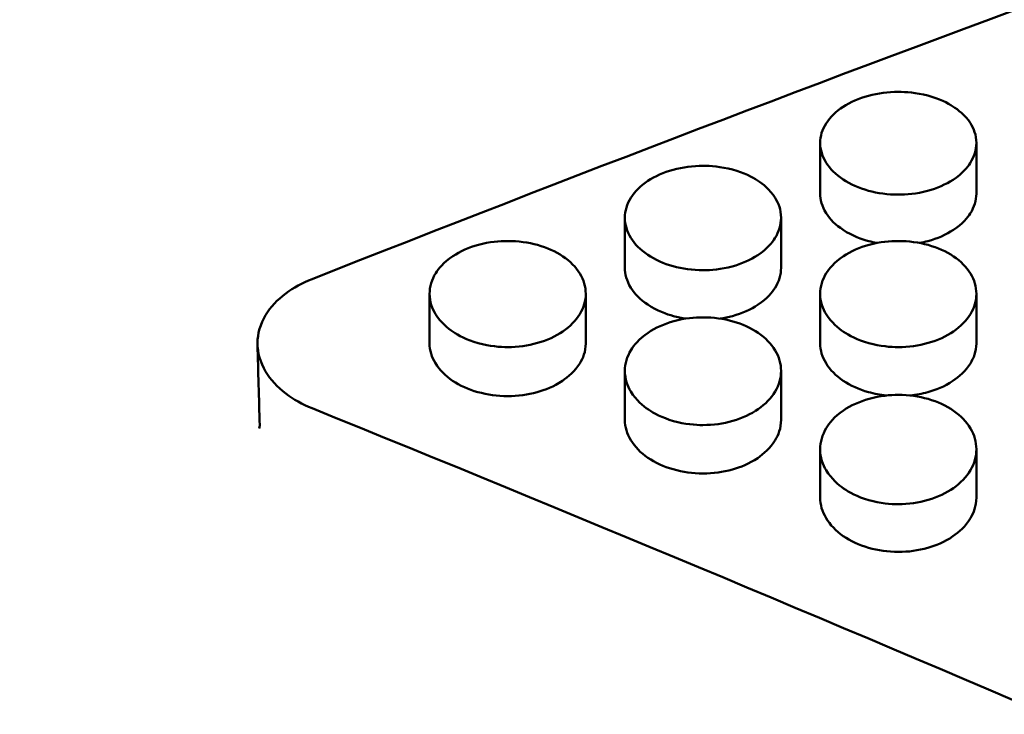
# Model space of a CAD drawing. Header units: millimetres. Extents: x 0 to 420, y 0 to 297.
# Tile 75 of 93: x 187.88 to 192.29, y 200.55 to 203.66. Entities that reach past the tile are written whole.
import ezdxf

# ---------------------------------------------------------------- set-up
doc = ezdxf.new("R2010")
doc.units = ezdxf.units.MM
doc.header["$LTSCALE"] = 0.75
doc.layers.add('FD_Dimensions', color=7, linetype='Continuous', lineweight=25)
doc.layers.add('Visible', color=7, linetype='Continuous', lineweight=50)
doc.styles.get("Standard").update_dxf_attribs({"font": 'arial.ttf'})
doc.dimstyles.new('Dim-ISO-25', dxfattribs={"dimtxt": 3.5, "dimasz": 3.5, "dimexe": 2.1, "dimexo": 2.1, "dimgap": 1.4, "dimtad": 1, "dimzin": 12, "dimdsep": 46, "dimtxsty": 'Standard', "dimcen": 0, "dimazin": 3, "dimtp": 0.1, "dimtm": 0.1, "dimtfac": 0.714286, "dimtmove": 0, "dimatfit": 3, "dimfxl": 1, "dimtzin": 12, "dimarcsym": 0})

# ---------------------------------------------------------------- blocks, each defined once
blk = doc.blocks.new('*D36')
at = {"layer": 'Defpoints', "color": 0, "transparency": 16777216}
for p in [(203.619897, 234.519927), (179.019897, 192.519927), (203.619897, 185.50414)]:
    blk.add_point(p, dxfattribs=at)
at = {"layer": 'FD_Dimensions', "color": 0, "lineweight": -2, "transparency": 16777216}
for p, q in [((179.019897, 194.619927), (179.019897, 236.619927)), ((203.619897, 187.60414), (203.619897, 236.619927)), ((182.519897, 234.519927), (200.119897, 234.519927))]:
    blk.add_line(p, q, dxfattribs=at)
at = {"layer": 'FD_Dimensions', "color": 0, "transparency": 16777216}
for points in [[(182.519897, 235.103261), (182.519897, 233.936594), (179.019897, 234.519927)], [(200.119897, 235.103261), (200.119897, 233.936594), (203.619897, 234.519927)]]:
    blk.add_solid(points, dxfattribs=at)
at = {"layer": 'FD_Dimensions', "color": 0, "transparency": 16777216, "insert": (191.319897, 237.706933), "char_height": 3.5, "attachment_point": 5}
blk.add_mtext('24.6', dxfattribs=at)
blk = doc.blocks.new('*D37')
at = {"layer": 'Defpoints', "color": 0, "transparency": 16777216}
for p in [(199.119897, 225.015219), (179.019897, 193.515219), (199.119897, 188.108598)]:
    blk.add_point(p, dxfattribs=at)
at = {"layer": 'FD_Dimensions', "color": 0, "lineweight": -2, "transparency": 16777216}
for p, q in [((179.019897, 195.615219), (179.019897, 227.115219)), ((199.119897, 190.208598), (199.119897, 227.115219)), ((182.519897, 225.015219), (195.619897, 225.015219))]:
    blk.add_line(p, q, dxfattribs=at)
at = {"layer": 'FD_Dimensions', "color": 0, "transparency": 16777216}
for points in [[(182.519897, 225.598552), (182.519897, 224.431886), (179.019897, 225.015219)], [(195.619897, 225.598552), (195.619897, 224.431886), (199.119897, 225.015219)]]:
    blk.add_solid(points, dxfattribs=at)
at = {"layer": 'FD_Dimensions', "color": 0, "transparency": 16777216, "insert": (189.069897, 228.202225), "char_height": 3.5, "attachment_point": 5}
blk.add_mtext('20.1', dxfattribs=at)
blk = doc.blocks.new('*D38')
at = {"layer": 'Defpoints', "color": 0, "transparency": 16777216}
for p in [(196.119897, 216.405562), (196.119897, 211.608598), (179.019897, 200.74665)]:
    blk.add_point(p, dxfattribs=at)
at = {"layer": 'FD_Dimensions', "color": 0, "lineweight": -2, "transparency": 16777216}
for p, q in [((179.019897, 202.84665), (179.019897, 218.505562)), ((196.119897, 213.708598), (196.119897, 218.505562)), ((182.519897, 216.405562), (192.619897, 216.405562))]:
    blk.add_line(p, q, dxfattribs=at)
at = {"layer": 'FD_Dimensions', "color": 0, "transparency": 16777216}
for points in [[(182.519897, 216.988895), (182.519897, 215.822229), (179.019897, 216.405562)], [(192.619897, 216.988895), (192.619897, 215.822229), (196.119897, 216.405562)]]:
    blk.add_solid(points, dxfattribs=at)
at = {"layer": 'FD_Dimensions', "color": 0, "transparency": 16777216, "insert": (187.569897, 219.562724), "char_height": 3.5, "attachment_point": 5}
blk.add_mtext('17.1', dxfattribs=at)

msp = doc.modelspace()

# ---------------------------------------------------------------- linework, layer by layer
at = {"layer": 'Visible', "extrusion": (0, 1, 0)}
for p, q in [((191.47, 202.8838), (191.47, 203.1111)), ((192.1698, 203.111), (192.1698, 202.8837)), ((190.595, 202.5514), (190.595, 202.7759)), ((191.2948, 202.7758), (191.2948, 202.5513)), ((189.72, 202.2122), (189.72, 202.4339)), ((190.4198, 202.4339), (190.4198, 202.2122)), ((191.47, 202.2122), (191.47, 202.4339)), ((192.1698, 202.4339), (192.1698, 202.2122)), ((190.595, 201.8693), (190.595, 202.0881)), ((191.2948, 202.088), (191.2948, 201.8692)), ((191.47, 201.5211), (191.47, 201.7371)), ((192.1698, 201.737), (192.1698, 201.5211))]:
    msp.add_line(p, q, dxfattribs=at)
at = {"layer": 'Visible'}
msp.add_arc((188.9181, 201.843), 0.041, 342.8798, 2.4226, dxfattribs=at)
for points in [[(196.1199, 205.0538), (193.8112, 204.265), (191.5025, 203.4121), (189.1938, 202.5006)], [(188.9591, 201.8447), (188.9558, 201.9654), (188.9524, 202.0861), (188.9491, 202.2067)], [(189.1938, 201.9214), (191.5025, 200.9857), (193.8112, 199.9928), (196.1199, 198.9489)]]:
    msp.add_open_spline(points, degree=3, dxfattribs=at)
for points, knots in [([(191.8199, 202.8788), (191.7263, 202.8788), (191.6387, 202.9032), (191.5725, 202.9469), (191.5395, 202.9688), (191.5142, 202.9937), (191.4966, 203.022), (191.479, 203.0503), (191.4702, 203.0799), (191.47, 203.1104), (191.4699, 203.1408), (191.4788, 203.17), (191.4967, 203.1982), (191.5146, 203.2264), (191.5401, 203.2513), (191.5725, 203.2725), (191.6048, 203.2938), (191.6425, 203.3102), (191.686, 203.3219), (191.7295, 203.3336), (191.7739, 203.3394), (191.8199, 203.3394)], [0.5, 0.5, 0.5, 0.5, 0.625, 0.625, 0.625, 0.6875, 0.6875, 0.6875, 0.75, 0.75, 0.75, 0.8125, 0.8125, 0.8125, 0.875, 0.875, 0.875, 0.9375, 0.9375, 0.9375, 1, 1, 1, 1]), ([(191.8199, 203.3394), (191.8544, 203.3393), (191.8995, 203.3362), (192.0051, 203.3083), (192.0406, 203.2897), (192.0877, 203.2595), (192.1193, 203.2355), (192.158, 203.1749), (192.1699, 203.1458), (192.1696, 203.0796), (192.1604, 203.0491), (192.1299, 203.0011), (192.1079, 202.9734), (192.0325, 202.9242), (191.9937, 202.9072), (191.9015, 202.8825), (191.8556, 202.8789), (191.8199, 202.8788)], [-0.1685438, -0.1685438, -0.1685438, -0.1685438, -0.1359002, -0.1359002, -0.1024226, -0.1024226, -0.0703608, -0.0703608, -0.0499247, -0.0499247, -0.0321883, -0.0321883, -0.0201222, -0.0201222, -0.0107249, -0.0107249, -0.000001, -0.000001, -0.000001, -0.000001]), ([(190.9449, 202.54), (190.8513, 202.5399), (190.7637, 202.5647), (190.6975, 202.6091), (190.6645, 202.6313), (190.6392, 202.6566), (190.6216, 202.6854), (190.604, 202.7141), (190.5952, 202.7443), (190.595, 202.7752), (190.5949, 202.8061), (190.6038, 202.8358), (190.6217, 202.8645), (190.6396, 202.8931), (190.6651, 202.9184), (190.6975, 202.94), (190.7298, 202.9616), (190.7675, 202.9783), (190.811, 202.9902), (190.8545, 203.0021), (190.8989, 203.008), (190.9449, 203.0079)], [0.5, 0.5, 0.5, 0.5, 0.625, 0.625, 0.625, 0.6875, 0.6875, 0.6875, 0.75, 0.75, 0.75, 0.8125, 0.8125, 0.8125, 0.875, 0.875, 0.875, 0.9375, 0.9375, 0.9375, 1, 1, 1, 1]), ([(190.9449, 203.0079), (190.9794, 203.0079), (191.0245, 203.0047), (191.1301, 202.9764), (191.1656, 202.9575), (191.2127, 202.9267), (191.2443, 202.9023), (191.283, 202.8408), (191.2949, 202.8112), (191.2946, 202.7439), (191.2854, 202.7129), (191.2549, 202.6642), (191.2329, 202.6361), (191.1575, 202.5861), (191.1187, 202.5687), (191.0265, 202.5436), (190.9807, 202.54), (190.9449, 202.54)], [-0.16855, -0.16855, -0.16855, -0.16855, -0.1359086, -0.1359086, -0.1024317, -0.1024317, -0.0703689, -0.0703689, -0.0499307, -0.0499307, -0.0321917, -0.0321917, -0.020124, -0.020124, -0.0107256, -0.0107256, -0.000001, -0.000001, -0.000001, -0.000001]), ([(191.47, 202.8838), (191.47, 202.8835), (191.47, 202.8833), (191.4702, 202.8567), (191.4771, 202.8265), (191.5143, 202.7672), (191.5396, 202.7426), (191.6146, 202.6934), (191.6571, 202.6787), (191.6997, 202.6672), (191.712, 202.6644), (191.7245, 202.6621)], [0.0387616, 0.0387616, 0.0387616, 0.0387616, 0.03879618, 0.03879618, 0.04271273, 0.04271273, 0.04624709, 0.04624709, 0.05079378, 0.05079378, 0.05258562, 0.05258562, 0.05258562, 0.05258562]), ([(191.9153, 202.6622), (191.9274, 202.6644), (191.9398, 202.6672), (191.9953, 202.6821), (192.034, 202.6992), (192.1088, 202.7482), (192.1304, 202.7754), (192.1606, 202.8228), (192.1696, 202.8528), (192.1698, 202.8833), (192.1698, 202.8835), (192.1698, 202.8837)], [0.00826611, 0.00826611, 0.00826611, 0.00826611, 0.01110554, 0.01110554, 0.02081949, 0.02081949, 0.03318195, 0.03318195, 0.05120844, 0.05120844, 0.05133534, 0.05133534, 0.05133534, 0.05133534]), ([(190.0699, 202.1956), (190.0354, 202.1956), (189.9903, 202.1989), (189.8847, 202.2283), (189.8492, 202.2479), (189.8021, 202.2796), (189.7705, 202.3048), (189.7318, 202.3678), (189.7199, 202.398), (189.7202, 202.4664), (189.7294, 202.4977), (189.7599, 202.5468), (189.7819, 202.575), (189.8573, 202.625), (189.8961, 202.6423), (189.9883, 202.6673), (190.0342, 202.6709), (190.0699, 202.6709)], [-0.1685479, -0.1685479, -0.1685479, -0.1685479, -0.1359083, -0.1359083, -0.1024329, -0.1024329, -0.070371, -0.070371, -0.0499327, -0.0499327, -0.0321933, -0.0321933, -0.0201249, -0.0201249, -0.010726, -0.010726, -0.000001, -0.000001, -0.000001, -0.000001]), ([(190.0699, 202.6709), (190.1635, 202.671), (190.2511, 202.6464), (190.3173, 202.602), (190.3503, 202.5798), (190.3756, 202.5544), (190.3932, 202.5254), (190.4108, 202.4965), (190.4196, 202.466), (190.4198, 202.4346), (190.4199, 202.4032), (190.411, 202.3729), (190.3931, 202.3435), (190.3752, 202.3142), (190.3497, 202.2881), (190.3173, 202.2659), (190.285, 202.2436), (190.2473, 202.2264), (190.2038, 202.214), (190.1603, 202.2017), (190.1159, 202.1955), (190.0699, 202.1956)], [0.5, 0.5, 0.5, 0.5, 0.625, 0.625, 0.625, 0.6875, 0.6875, 0.6875, 0.75, 0.75, 0.75, 0.8125, 0.8125, 0.8125, 0.875, 0.875, 0.875, 0.9375, 0.9375, 0.9375, 1, 1, 1, 1]), ([(191.8199, 202.1956), (191.7854, 202.1956), (191.7403, 202.1989), (191.6347, 202.2283), (191.5992, 202.2479), (191.5521, 202.2796), (191.5205, 202.3048), (191.4818, 202.3678), (191.4699, 202.398), (191.4702, 202.4664), (191.4794, 202.4977), (191.5099, 202.5468), (191.5319, 202.575), (191.6073, 202.625), (191.6461, 202.6423), (191.7383, 202.6673), (191.7841, 202.6709), (191.8199, 202.6709)], [-0.1686114, -0.1686114, -0.1686114, -0.1686114, -0.1359605, -0.1359605, -0.1024747, -0.1024747, -0.0704043, -0.0704043, -0.0499577, -0.0499577, -0.0322094, -0.0322094, -0.0201343, -0.0201343, -0.0107299, -0.0107299, -0.000001, -0.000001, -0.000001, -0.000001]), ([(191.8199, 202.6709), (191.9135, 202.671), (192.0011, 202.6464), (192.0673, 202.602), (192.1003, 202.5798), (192.1256, 202.5544), (192.1432, 202.5254), (192.1608, 202.4965), (192.1696, 202.466), (192.1698, 202.4346), (192.1699, 202.4032), (192.161, 202.3729), (192.1431, 202.3435), (192.1252, 202.3142), (192.0997, 202.2881), (192.0673, 202.2659), (192.035, 202.2436), (191.9973, 202.2264), (191.9538, 202.214), (191.9103, 202.2017), (191.8659, 202.1955), (191.8199, 202.1956)], [0.5, 0.5, 0.5, 0.5, 0.625, 0.625, 0.625, 0.6875, 0.6875, 0.6875, 0.75, 0.75, 0.75, 0.8125, 0.8125, 0.8125, 0.875, 0.875, 0.875, 0.9375, 0.9375, 0.9375, 1, 1, 1, 1]), ([(190.595, 202.5514), (190.595, 202.5511), (190.595, 202.5509), (190.5952, 202.5239), (190.6021, 202.4932), (190.6393, 202.433), (190.6646, 202.408), (190.7396, 202.3579), (190.7821, 202.343), (190.8307, 202.3297), (190.8492, 202.3258), (190.868, 202.323)], [0.03876457, 0.03876457, 0.03876457, 0.03876457, 0.03879917, 0.03879917, 0.04271737, 0.04271737, 0.04625297, 0.04625297, 0.05080128, 0.05080128, 0.05347945, 0.05347945, 0.05347945, 0.05347945]), ([(191.0218, 202.3231), (191.0396, 202.3257), (191.0583, 202.3295), (191.1203, 202.3465), (191.159, 202.3639), (191.2338, 202.4136), (191.2554, 202.4413), (191.2856, 202.4894), (191.2946, 202.5199), (191.2948, 202.5509), (191.2948, 202.5511), (191.2948, 202.5513)], [0.00679218, 0.00679218, 0.00679218, 0.00679218, 0.01110619, 0.01110619, 0.02082115, 0.02082115, 0.03318518, 0.03318518, 0.05121484, 0.05121484, 0.05134178, 0.05134178, 0.05134178, 0.05134178]), ([(189.1938, 202.5006), (189.15, 202.4833), (189.1104, 202.4616), (189.0379, 202.4076), (189.0072, 202.3747), (188.9615, 202.299), (188.9491, 202.2562), (188.9491, 202.1696), (188.9614, 202.1266), (189.0072, 202.05), (189.0379, 202.0165), (189.1104, 201.9614), (189.15, 201.9392), (189.1938, 201.9214)], [-0.1037561, -0.1037561, -0.1037561, -0.1037561, -0.0884612, -0.0884612, -0.0711583, -0.0711583, -0.0518804, -0.0518804, -0.0326022, -0.0326022, -0.0152969, -0.0152969, 0, 0, 0, 0]), ([(190.9449, 201.8462), (190.9104, 201.8462), (190.8653, 201.8495), (190.7597, 201.8794), (190.7242, 201.8992), (190.6771, 201.9314), (190.6455, 201.957), (190.6068, 202.0209), (190.5949, 202.0516), (190.5952, 202.1211), (190.6044, 202.1529), (190.6349, 202.2027), (190.6569, 202.2314), (190.7323, 202.2822), (190.7711, 202.2997), (190.8633, 202.3251), (190.9091, 202.3288), (190.9449, 202.3288)], [-0.1685859, -0.1685859, -0.1685859, -0.1685859, -0.1359389, -0.1359389, -0.1024566, -0.1024566, -0.0703889, -0.0703889, -0.0499456, -0.0499456, -0.032201, -0.032201, -0.0201293, -0.0201293, -0.0107278, -0.0107278, -0.000001, -0.000001, -0.000001, -0.000001]), ([(190.9449, 202.3288), (191.0385, 202.3289), (191.1261, 202.3039), (191.1923, 202.2588), (191.2253, 202.2362), (191.2506, 202.2104), (191.2682, 202.181), (191.2858, 202.1516), (191.2946, 202.1207), (191.2948, 202.0888), (191.2949, 202.0569), (191.286, 202.0261), (191.2681, 201.9963), (191.2502, 201.9665), (191.2247, 201.9401), (191.1923, 201.9175), (191.16, 201.8949), (191.1223, 201.8774), (191.0788, 201.8649), (191.0353, 201.8524), (190.9909, 201.8461), (190.9449, 201.8462)], [0.5, 0.5, 0.5, 0.5, 0.625, 0.625, 0.625, 0.6875, 0.6875, 0.6875, 0.75, 0.75, 0.75, 0.8125, 0.8125, 0.8125, 0.875, 0.875, 0.875, 0.9375, 0.9375, 0.9375, 1, 1, 1, 1]), ([(189.72, 202.2122), (189.72, 202.1812), (189.7289, 202.1516), (189.7643, 202.0938), (189.7903, 202.0673), (189.8561, 202.0228), (189.8936, 202.006), (189.9791, 201.9821), (190.0235, 201.9759), (190.0699, 201.9759)], [0.05134375, 0.05134375, 0.05134375, 0.05134375, 0.06921123, 0.06921123, 0.08740769, 0.08740769, 0.10535196, 0.10535196, 0.12337217, 0.12337217, 0.12337217, 0.12337217]), ([(190.0699, 201.9759), (190.1158, 201.9758), (190.1595, 201.9819), (190.2372, 202.0034), (190.2772, 202.0187), (190.3421, 202.0622), (190.3716, 202.0876), (190.4071, 202.1452), (190.4198, 202.1751), (190.4198, 202.2122)], [0, 0, 0, 0, 0.0137609, 0.0137609, 0.02519828, 0.02519828, 0.03341528, 0.03341528, 0.03876522, 0.03876522, 0.03876522, 0.03876522]), ([(191.47, 202.2122), (191.47, 202.1812), (191.4789, 202.1516), (191.5143, 202.0938), (191.5403, 202.0673), (191.6061, 202.0228), (191.6436, 202.006), (191.7126, 201.9867), (191.7396, 201.9815), (191.7672, 201.9786)], [0.05137074, 0.05137074, 0.05137074, 0.05137074, 0.06924944, 0.06924944, 0.08745742, 0.08745742, 0.10541293, 0.10541293, 0.11650498, 0.11650498, 0.11650498, 0.11650498]), ([(191.8731, 201.9786), (191.9, 201.9815), (191.9262, 201.9865), (191.9872, 202.0034), (192.0272, 202.0187), (192.0921, 202.0621), (192.1216, 202.0876), (192.157, 202.1452), (192.1698, 202.1751), (192.1698, 202.2122)], [0.00541956, 0.00541956, 0.00541956, 0.00541956, 0.01376086, 0.01376086, 0.02519763, 0.02519763, 0.03341375, 0.03341375, 0.03876124, 0.03876124, 0.03876124, 0.03876124]), ([(191.8199, 201.4916), (191.7854, 201.4916), (191.7403, 201.495), (191.6347, 201.5253), (191.5992, 201.5454), (191.5521, 201.5781), (191.5205, 201.604), (191.4818, 201.6689), (191.4699, 201.7), (191.4702, 201.7705), (191.4794, 201.8028), (191.5099, 201.8534), (191.5319, 201.8825), (191.6073, 201.934), (191.6461, 201.9519), (191.7383, 201.9776), (191.7841, 201.9813), (191.8199, 201.9814)], [-0.1686134, -0.1686134, -0.1686134, -0.1686134, -0.1359597, -0.1359597, -0.1024719, -0.1024719, -0.0704006, -0.0704006, -0.0499541, -0.0499541, -0.0322066, -0.0322066, -0.0201326, -0.0201326, -0.0107292, -0.0107292, -0.000001, -0.000001, -0.000001, -0.000001]), ([(191.8199, 201.9814), (191.9135, 201.9815), (192.0011, 201.9561), (192.0673, 201.9103), (192.1003, 201.8874), (192.1256, 201.8612), (192.1432, 201.8314), (192.1608, 201.8015), (192.1696, 201.7701), (192.1698, 201.7378), (192.1699, 201.7054), (192.161, 201.6742), (192.1431, 201.6439), (192.1252, 201.6137), (192.0997, 201.5869), (192.0673, 201.564), (192.035, 201.541), (191.9973, 201.5233), (191.9538, 201.5106), (191.9103, 201.4979), (191.8659, 201.4915), (191.8199, 201.4916)], [0.5, 0.5, 0.5, 0.5, 0.625, 0.625, 0.625, 0.6875, 0.6875, 0.6875, 0.75, 0.75, 0.75, 0.8125, 0.8125, 0.8125, 0.875, 0.875, 0.875, 0.9375, 0.9375, 0.9375, 1, 1, 1, 1]), ([(190.595, 201.8693), (190.595, 201.8378), (190.6039, 201.8077), (190.6393, 201.7491), (190.6653, 201.7222), (190.7311, 201.677), (190.7686, 201.66), (190.8541, 201.6356), (190.8985, 201.6294), (190.9449, 201.6293)], [0.05135371, 0.05135371, 0.05135371, 0.05135371, 0.06922426, 0.06922426, 0.08742388, 0.08742388, 0.10537121, 0.10537121, 0.12339463, 0.12339463, 0.12339463, 0.12339463]), ([(190.9449, 201.6293), (190.9908, 201.6293), (191.0345, 201.6354), (191.1122, 201.6573), (191.1522, 201.6728), (191.2171, 201.7169), (191.2466, 201.7428), (191.2821, 201.8012), (191.2948, 201.8315), (191.2948, 201.8692)], [0, 0, 0, 0, 0.01376091, 0.01376091, 0.02519823, 0.02519823, 0.03341516, 0.03341516, 0.03876471, 0.03876471, 0.03876471, 0.03876471]), ([(191.47, 201.5211), (191.47, 201.4892), (191.4789, 201.4587), (191.5143, 201.3992), (191.5403, 201.3719), (191.6061, 201.326), (191.6436, 201.3087), (191.7291, 201.2841), (191.7735, 201.2777), (191.8199, 201.2777)], [0.05136166, 0.05136166, 0.05136166, 0.05136166, 0.06923497, 0.06923497, 0.08743747, 0.08743747, 0.10538728, 0.10538728, 0.1234135, 0.1234135, 0.1234135, 0.1234135]), ([(191.8199, 201.2777), (191.8658, 201.2776), (191.9095, 201.2839), (191.9872, 201.306), (192.0272, 201.3217), (192.0921, 201.3665), (192.1216, 201.3928), (192.1571, 201.4521), (192.1698, 201.4829), (192.1698, 201.5211)], [0, 0, 0, 0, 0.01376101, 0.01376101, 0.02519836, 0.02519836, 0.03341526, 0.03341526, 0.03876445, 0.03876445, 0.03876445, 0.03876445])]:
    msp.add_open_spline(points, degree=3, knots=knots, dxfattribs=at)

# ---------------------------------------------------------------- dimensions: what is measured, and where the dimension line sits
at = {"layer": 'FD_Dimensions'}
for base, p1, p2, picture, middle in [((203.6199, 234.5199), (179.0199, 192.5199), (203.6199, 185.5041), '*D36', (191.3199, 237.7069)), ((199.1199, 225.0152), (179.0199, 193.5152), (199.1199, 188.1086), '*D37', (189.0699, 228.2022)), ((196.1199, 216.4056), (179.0199, 200.7466), (196.1199, 211.6086), '*D38', (187.5699, 219.5627))]:
    dim = msp.add_linear_dim(base=base, p1=p1, p2=p2, dimstyle='Dim-ISO-25', override={"dimlfac": 1, "dimclrd": 0, "dimclre": 0}, dxfattribs=at)
    dim.commit()
    dim.dimension.update_dxf_attribs({"geometry": picture, "text_midpoint": middle})

doc.saveas('drawing.dxf')
